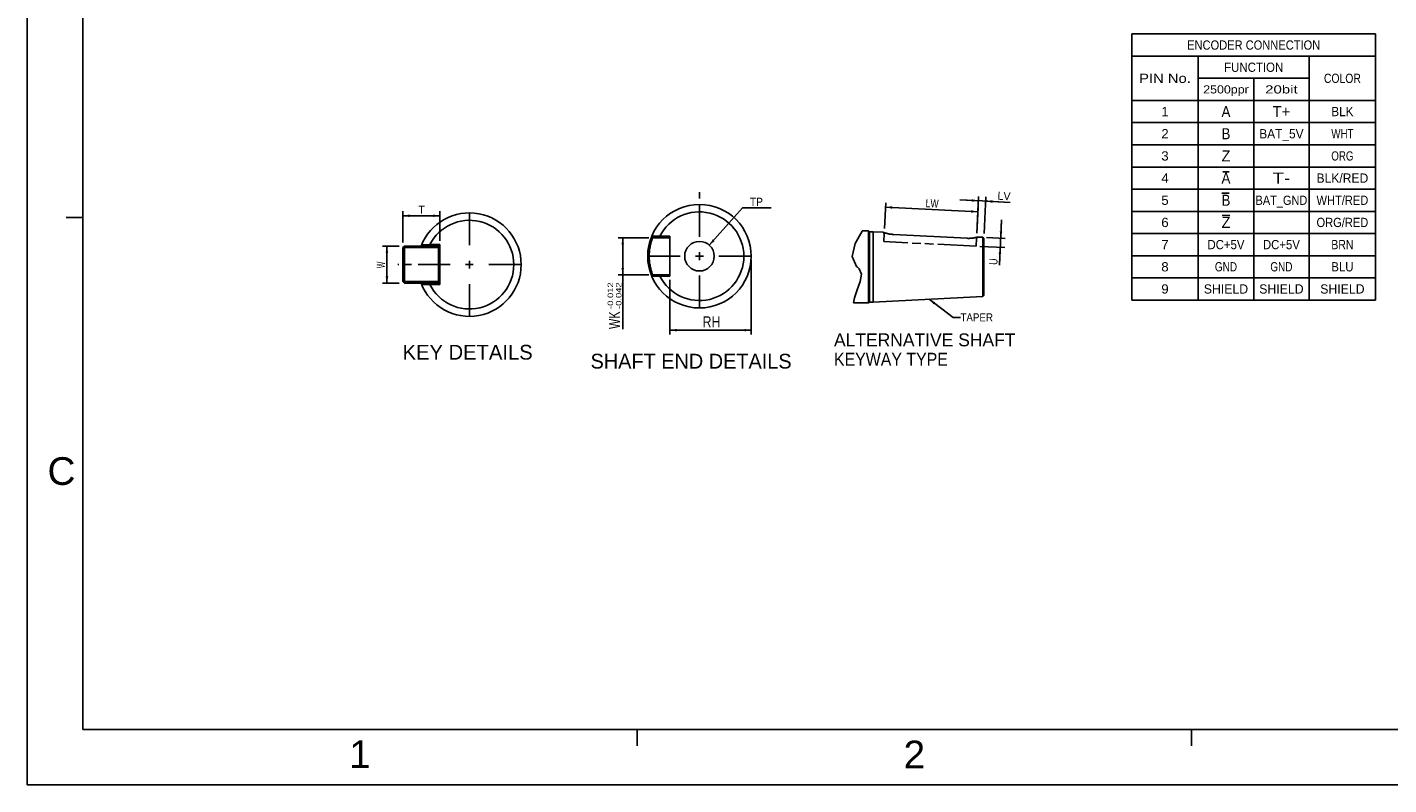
# Model space of a CAD drawing. Extents: x -74 to 556, y -100 to 345.
# Tile 1 of 19: x -74 to 295, y -100 to 105. Entities that reach past the tile are written whole.
import ezdxf
from ezdxf.enums import TextEntityAlignment as Align

# ---------------------------------------------------------------- set-up
doc = ezdxf.new("R2010")
doc.units = 0
doc.header["$LTSCALE"] = 23.1
doc.header["$MEASUREMENT"] = 0
doc.linetypes.add('CENTER', pattern=[0.6, 0.375, -0.075, 0.075, -0.075])
doc.linetypes.add('PHANTOM', pattern=[0.8, 0.45, -0.05, 0.1, -0.05, 0.1, -0.05])
doc.layers.get('0').update_dxf_attribs({"linetype": 'CONTINUOUS'})
for name, color, linetype in [('8_ALL_NOTES_BALLOONS_SYMBOLS_GT', 7, 'CONTINUOUS'), ('DEFAULT_1', 7, 'CENTER'), ('DRAWING FRAME', 1, 'CONTINUOUS')]:
    doc.layers.add(name, color=color, linetype=linetype)
doc.styles.add('ARIAL', font='ARIAL.TTF')
doc.styles.add('TEXTSTYLE_0', font='txt', dxfattribs={"width": 0.8})
doc.dimstyles.new('DIMSTYLE_1', dxfattribs={"dimtxt": 3, "dimasz": 0.18, "dimexe": 0.18, "dimexo": 0.0625, "dimgap": 0.09, "dimtad": 0, "dimtih": 1, "dimtoh": 1, "dimdec": 4, "dimlfac": 0.5, "dimzin": 0, "dimdsep": 46, "dimtxsty": 'Standard', "dimcen": 0.09, "dimadec": 0, "dimazin": 0, "dimtol": 1, "dimtp": -0.012, "dimtm": 0.042, "dimtfac": 1, "dimtdec": 4, "dimtofl": 0, "dimtmove": 0, "dimatfit": 0, "dimfxl": 0, "dimtolj": 1, "dimtzin": 0, "dimarcsym": 0})
doc.dimstyles.new('DIMSTYLE_2', dxfattribs={"dimtxt": 3, "dimasz": 0.18, "dimexe": 0.18, "dimexo": 0.0625, "dimgap": 0.09, "dimtad": 0, "dimtih": 1, "dimtoh": 1, "dimdec": 4, "dimlfac": 0.5, "dimzin": 0, "dimdsep": 46, "dimtxsty": 'Standard', "dimcen": 0.09, "dimadec": 0, "dimazin": 0, "dimtol": 1, "dimtm": 0.1, "dimtfac": 1, "dimtdec": 4, "dimtofl": 0, "dimtmove": 0, "dimatfit": 0, "dimfxl": 0, "dimtolj": 1, "dimtzin": 0, "dimarcsym": 0})
doc.dimstyles.new('DIMSTYLE_5', dxfattribs={"dimtxt": 2.2, "dimasz": 0.18, "dimexe": 0.18, "dimexo": 0.0625, "dimgap": 0.09, "dimtad": 0, "dimtih": 1, "dimtoh": 1, "dimdec": 4, "dimzin": 0, "dimdsep": 46, "dimtxsty": 'Standard', "dimcen": 0.09, "dimadec": 0, "dimazin": 0, "dimtp": 1e-05, "dimtm": 1e-05, "dimtfac": 1, "dimtdec": 4, "dimtofl": 0, "dimtmove": 0, "dimatfit": 0, "dimfxl": 0, "dimtolj": 1, "dimtzin": 0, "dimarcsym": 0})
doc.dimstyles.new('DIMSTYLE_6', dxfattribs={"dimtxt": 2.2, "dimasz": 0.18, "dimexe": 0.18, "dimexo": 0.0625, "dimgap": 0.09, "dimtad": 0, "dimtih": 1, "dimtoh": 1, "dimdec": 4, "dimlfac": 0.5, "dimzin": 0, "dimdsep": 46, "dimtxsty": 'Standard', "dimcen": 0.09, "dimadec": 0, "dimazin": 0, "dimtp": 1e-05, "dimtm": 1e-05, "dimtfac": 1, "dimtdec": 4, "dimtofl": 0, "dimtmove": 0, "dimatfit": 0, "dimfxl": 0, "dimtolj": 1, "dimtzin": 0, "dimarcsym": 0})

# ---------------------------------------------------------------- blocks, each defined once
blk = doc.blocks.new('*D0')
at = {"color": 7, "linetype": 'Continuous'}
for p, q in [((94.61, 47.7), (86.33, 47.7)), ((87.53, 47.7), (87.53, 42.7)), ((87.53, 37.7), (87.53, 42.7)), ((87.53, 42.7), (87.53, 22.98)), ((94.61, 37.7), (86.33, 37.7))]:
    blk.add_line(p, q, dxfattribs=at)
for points in [[(87.88, 45.9), (87.53, 47.7), (87.18, 45.9)], [(87.18, 39.5), (87.53, 37.7), (87.88, 39.5)]]:
    blk.add_solid(points, dxfattribs=at)
at = {"color": 7, "linetype": 'Continuous', "style": 'TEXTSTYLE_0', "width": 0.8}
blk.add_text('WK', height=3, rotation=90, dxfattribs=at).set_placement((86.78, 22.98), (86.78, 27.78), align=Align.FIT)
blk = doc.blocks.new('*D1')
at = {"color": 7, "linetype": 'Continuous'}
for p, q in [((122.3, 41.7), (122.3, 21.48)), ((100.3, 36.3), (100.3, 21.48)), ((100.3, 22.68), (111.3, 22.68)), ((122.3, 22.68), (111.3, 22.68))]:
    blk.add_line(p, q, dxfattribs=at)
for points in [[(102.1, 23.03), (100.3, 22.68), (102.1, 22.33)], [(120.5, 22.33), (122.3, 22.68), (120.5, 23.03)]]:
    blk.add_solid(points, dxfattribs=at)
at = {"color": 7, "linetype": 'Continuous', "style": 'TEXTSTYLE_0', "width": 0.96}
blk.add_text('RH', height=3, dxfattribs=at).set_placement((109.15, 23.43), (113.95, 23.43), align=Align.FIT)
blk = doc.blocks.new('*D15')
at = {"color": 7, "linetype": 'Continuous'}
for p, q in [((158.34, 50.15), (158.69, 57.17)), ((158.63, 55.97), (171.12, 55.35)), ((183.6, 54.72), (171.12, 55.35)), ((183.31, 48.9), (183.66, 55.92))]:
    blk.add_line(p, q, dxfattribs=at)
for points in [[(160.45, 56.23), (158.63, 55.97), (160.41, 55.53)], [(181.79, 54.46), (183.6, 54.72), (181.82, 55.16)]]:
    blk.add_solid(points, dxfattribs=at)
at = {"color": 7, "linetype": 'Continuous', "style": 'TEXTSTYLE_0', "width": 0.8}
blk.add_text('LW', height=2.2, rotation=357.1376, dxfattribs=at).set_placement((169.43, 55.98), (172.95, 55.81), align=Align.FIT)
blk = doc.blocks.new('*D16')
at = {"color": 7, "linetype": 'Continuous'}
for p, q in [((183.75, 57.69), (178.76, 57.94)), ((178.76, 57.94), (184.75, 57.64)), ((183.31, 48.9), (183.81, 58.89)), ((192.37, 57.26), (184.75, 57.64)), ((185.31, 48.8), (185.81, 58.79)), ((185.75, 57.59), (192.37, 57.26))]:
    blk.add_line(p, q, dxfattribs=at)
for points in [[(181.93, 57.43), (183.75, 57.69), (181.97, 58.13)], [(187.57, 57.85), (185.75, 57.59), (187.53, 57.15)]]:
    blk.add_solid(points, dxfattribs=at)
at = {"color": 7, "linetype": 'Continuous', "style": 'TEXTSTYLE_0', "width": 0.8}
blk.add_text('LV', height=2.2, rotation=357.1376, dxfattribs=at).set_placement((188.88, 57.99), (192.4, 57.81), align=Align.FIT)
blk = doc.blocks.new('*D17')
at = {"color": 7, "linetype": 'Continuous'}
for p, q in [((190.05, 52.57), (189.74, 46.32)), ((189.8, 47.57), (190.05, 52.57)), ((184.13, 45.35), (190.87, 45.02)), ((185.96, 47.76), (191, 47.51)), ((189.43, 40.27), (189.74, 46.32)), ((189.67, 45.07), (189.43, 40.27))]:
    blk.add_line(p, q, dxfattribs=at)
for points in [[(189.54, 49.39), (189.8, 47.57), (190.24, 49.35)], [(189.93, 43.26), (189.67, 45.07), (189.23, 43.29)]]:
    blk.add_solid(points, dxfattribs=at)
at = {"color": 7, "linetype": 'Continuous', "style": 'TEXTSTYLE_0', "width": 1.2}
blk.add_text('U', height=2.2, rotation=87.1376, dxfattribs=at).set_placement((188.88, 40.3), (188.97, 42.06), align=Align.FIT)
blk = doc.blocks.new('*D18')
at = {"color": 7, "linetype": 'Continuous'}
for p, q in [((110.96, 45.68), (119.93, 55.77)), ((119.93, 55.77), (119.93, 55.77)), ((119.93, 55.77), (127.65, 55.77))]:
    blk.add_line(p, q, dxfattribs=at)
blk.add_solid([(111.89, 47.26), (110.96, 45.68), (112.42, 46.8)], dxfattribs=at)
at = {"color": 7, "linetype": 'Continuous', "style": 'TEXTSTYLE_0', "width": 0.96}
blk.add_text('TP', height=2.2, dxfattribs=at).set_placement((121.93, 56.32), (125.45, 56.32), align=Align.FIT)
blk = doc.blocks.new('*D19')
at = {"color": 7, "linetype": 'Continuous'}
for p, q in [((28.06, 46.42), (28.06, 54.84)), ((28.06, 53.64), (33.06, 53.64)), ((38.06, 53.64), (33.06, 53.64)), ((38.06, 46.82), (38.06, 54.84))]:
    blk.add_line(p, q, dxfattribs=at)
for points in [[(29.86, 53.99), (28.06, 53.64), (29.86, 53.29)], [(36.26, 53.29), (38.06, 53.64), (36.26, 53.99)]]:
    blk.add_solid(points, dxfattribs=at)
at = {"color": 7, "linetype": 'Continuous', "style": 'TEXTSTYLE_0', "width": 1.2}
blk.add_text('T', height=2.2, dxfattribs=at).set_placement((32.25, 54.19), (34.01, 54.19), align=Align.FIT)
blk = doc.blocks.new('*D20')
at = {"color": 7, "linetype": 'Continuous'}
for p, q in [((27.06, 45.42), (22.55, 45.42)), ((23.75, 45.42), (23.75, 40.42)), ((23.75, 35.42), (23.75, 40.42)), ((27.06, 35.42), (22.55, 35.42))]:
    blk.add_line(p, q, dxfattribs=at)
for points in [[(24.1, 43.62), (23.75, 45.42), (23.4, 43.62)], [(23.4, 37.22), (23.75, 35.42), (24.1, 37.22)]]:
    blk.add_solid(points, dxfattribs=at)
at = {"color": 7, "linetype": 'Continuous', "style": 'TEXTSTYLE_0', "width": 0.8}
blk.add_text('W', height=2.2, rotation=90, dxfattribs=at).set_placement((23.2, 39.46), (23.2, 41.22), align=Align.FIT)

msp = doc.modelspace()

# ---------------------------------------------------------------- linework, layer by layer
at = {"color": 7, "linetype": 'Continuous'}
for p, q in [((225.236608, 102.835526), (291.236608, 102.835526)), ((225.236608, 102.835526), (225.236608, 30.835526)), ((291.236608, 102.835526), (291.236608, 30.835526)), ((225.236608, 96.835526), (291.236608, 96.835526)), ((243.236608, 96.835526), (243.236608, 30.835526)), ((273.236608, 96.835526), (273.236608, 30.835526)), ((243.236608, 90.835526), (273.236608, 90.835526)), ((258.236608, 90.835526), (258.236608, 30.835526)), ((225.236608, 84.835526), (291.236608, 84.835526)), ((225.236608, 78.835526), (291.236608, 78.835526)), ((225.236608, 72.835526), (291.236608, 72.835526)), ((225.236608, 66.835526), (291.236608, 66.835526)), ((225.236608, 60.835526), (291.236608, 60.835526)), ((225.236608, 54.835526), (291.236608, 54.835526)), ((95.614185, 47.697312), (95.367597, 48.066723)), ((97.547332, 48.076756), (97.536538, 47.697312)), ((97.581258, 48.097312), (100.296998, 48.097312)), ((100.296998, 37.297312), (100.296998, 48.097312)), ((150.432545, 46.124825), (152.32136, 49.501671)), ((152.32136, 49.501671), (152.356238, 49.548757)), ((152.356239, 49.548757), (154.010498, 49.548757)), ((154.010493, 49.54876), (154.010493, 30.048759)), ((154.010493, 49.54876), (154.260496, 49.298757)), ((154.260496, 49.298757), (154.260496, 30.298756)), ((154.260496, 49.298757), (155.260496, 49.298757)), ((155.260496, 49.298757), (155.260496, 30.298756)), ((155.260496, 49.298757), (157.992059, 49.162181)), ((158.058928, 49.138726), (157.992059, 49.162181)), ((160.767599, 48.592628), (180.740056, 47.539937)), ((225.236608, 48.835526), (291.236608, 48.835526)), ((28.057422, 45.020855), (28.457422, 45.420855)), ((28.057422, 45.020855), (28.057422, 35.820855)), ((28.257422, 45.220855), (28.457422, 45.020855)), ((28.457422, 45.420855), (38.057422, 45.420855)), ((28.457422, 45.020855), (28.457422, 35.820855)), ((28.457422, 45.020855), (37.657422, 45.020855)), ((33.374609, 45.420855), (33.128021, 45.790267)), ((35.307756, 45.800299), (35.296962, 45.420855)), ((35.341682, 45.820855), (38.057422, 45.820855)), ((38.057422, 45.020855), (37.657422, 45.420855)), ((37.657422, 45.020855), (37.857422, 45.220855)), ((37.657422, 45.020855), (37.657422, 35.820855)), ((38.057422, 35.020855), (38.057422, 45.820855)), ((95.614185, 47.697312), (100.296998, 47.697312)), ((149.576243, 42.614669), (150.432545, 46.124825)), ((183.050517, 47.750315), (182.90122, 47.717021)), ((183.182703, 47.782057), (183.050517, 47.750315)), ((183.560123, 47.883776), (184.960871, 47.813735)), ((184.960871, 47.813735), (184.960871, 31.783778)), ((184.960871, 47.813735), (185.260503, 47.498754)), ((185.260503, 47.498754), (185.260503, 32.098759)), ((46.057422, 41.470855), (46.057422, 39.370855)), ((109.346998, 42.697312), (107.246998, 42.697312)), ((108.296998, 43.747312), (108.296998, 41.647312)), ((150.752576, 39.892866), (149.576243, 42.614669)), ((225.236608, 42.835526), (291.236608, 42.835526)), ((47.107422, 40.420855), (45.007422, 40.420855)), ((95.614185, 37.697312), (95.367597, 37.3279)), ((95.614185, 37.697312), (100.296998, 37.697312)), ((97.547332, 37.317867), (97.536538, 37.697312)), ((97.581242, 37.297312), (100.296998, 37.297312)), ((151.018004, 39.695996), (150.752576, 39.892866)), ((151.288149, 39.504041), (151.018004, 39.695996)), ((151.536968, 39.304572), (151.288149, 39.504041)), ((152.167746, 37.79313), (151.536968, 39.304572)), ((151.775748, 35.824051), (152.167746, 37.79313)), ((28.457422, 35.420855), (28.057422, 35.820855)), ((28.257422, 35.620855), (28.457422, 35.820855)), ((28.457422, 35.820855), (37.657422, 35.820855)), ((28.457422, 35.420855), (38.057422, 35.420855)), ((33.374609, 35.420855), (33.128021, 35.051444)), ((35.307756, 35.041411), (35.296962, 35.420855)), ((35.341666, 35.020855), (38.057422, 35.020855)), ((37.857422, 35.620855), (37.657422, 35.820855)), ((37.657422, 35.420855), (38.057422, 35.820855)), ((150.235619, 31.467521), (150.948674, 33.617728)), ((150.948674, 33.617728), (151.775748, 35.824051)), ((225.236608, 36.835526), (291.236608, 36.835526)), ((149.984767, 30.048757), (150.235619, 31.467521)), ((149.984767, 30.048757), (154.010498, 30.048757)), ((154.010493, 30.048759), (154.260496, 30.298756)), ((154.260496, 30.298756), (155.260496, 30.298756)), ((155.260496, 30.298756), (184.960871, 31.783778)), ((184.960871, 31.783778), (185.260503, 32.098759)), ((225.236608, 30.835526), (291.236608, 30.835526))]:
    msp.add_line(p, q, dxfattribs=at)
at = {"color": 9, "linetype": 'PHANTOM'}
for p, q in [((158.27671, 48.847572), (157.992065, 49.162178)), ((158.166847, 46.650317), (158.27671, 48.847572)), ((183.13565, 45.401876), (158.166847, 46.650317)), ((183.245514, 47.599131), (183.13565, 45.401876)), ((183.560127, 47.883776), (183.245514, 47.599131))]:
    msp.add_line(p, q, dxfattribs=at)
at = {"color": 7, "linetype": 'Continuous'}
for points in [[(158.593156, 48.968107), (158.470455, 49.004617), (158.360341, 49.03875), (158.263621, 49.069807), (158.180616, 49.097268), (158.112017, 49.120467), (158.058928, 49.138726)], [(160.767599, 48.592628), (160.563188, 48.605651), (160.358212, 48.623371), (160.153929, 48.645724), (159.950914, 48.672583), (159.751078, 48.703415), (159.55778, 48.737368), (159.372748, 48.773757), (159.19624, 48.811998), (159.029332, 48.851289), (158.872947, 48.890825), (158.727482, 48.929956), (158.593156, 48.968107)], [(182.90122, 47.717021), (182.735722, 47.683209), (182.555215, 47.650006), (182.360673, 47.618661), (182.152659, 47.590373), (181.931188, 47.566174), (181.69918, 47.547166), (181.461725, 47.534515), (181.221861, 47.529016), (180.980587, 47.530849), (180.740056, 47.539937)], [(183.560123, 47.883776), (183.518992, 47.871868), (183.466813, 47.857096), (183.392741, 47.83671), (183.297341, 47.811293), (183.182703, 47.782057)]]:
    msp.add_lwpolyline(points, dxfattribs=at)
for radius in [14, 4]:
    msp.add_circle((108.296998, 42.697312), radius, dxfattribs=at)
for centre, radius, start, end in [((46.057422, 40.420855), 14, 200.98400895, 159.01519636), ((46.057422, 40.420855), 12, 206.74494363, 153.25502166), ((108.296998, 42.697312), 12, 206.74494363, 153.25502166)]:
    msp.add_arc(centre, radius, start, end, dxfattribs=at)
for points in [[(95.374049, 48.082233), (95.626189, 48.081712), (96.124353, 48.080604), (96.856414, 48.078764), (97.334333, 48.077406), (97.547332, 48.076756)], [(97.547332, 48.076756), (97.559001, 48.083961), (97.570205, 48.090872), (97.581258, 48.097312)], [(33.134473, 45.805776), (33.386613, 45.805255), (33.884777, 45.804148), (34.616838, 45.802308), (35.094757, 45.80095), (35.307756, 45.800299)], [(35.307756, 45.800299), (35.319425, 45.807505), (35.330629, 45.814416), (35.341682, 45.820855)], [(95.614117, 37.697312), (95.591852, 37.758417), (95.528019, 37.937386), (95.429731, 38.226964), (95.307713, 38.615085), (95.175214, 39.083834), (95.04264, 39.624227), (94.919591, 40.23035), (94.814885, 40.901481), (94.739794, 41.615071), (94.7018, 42.33475), (94.700483, 43.00615), (94.735945, 43.729753), (94.809617, 44.452583), (94.914758, 45.137374), (95.039308, 45.755577), (95.173487, 46.304276), (95.307195, 46.777812), (95.429871, 47.168087), (95.528378, 47.458261), (95.592037, 47.636715), (95.614117, 47.697311)], [(97.547332, 37.317867), (97.334641, 37.317218), (96.857107, 37.315861), (96.12505, 37.314021), (95.626499, 37.312912), (95.374049, 37.31239)], [(97.547332, 37.317867), (97.559, 37.310663), (97.570202, 37.303753), (97.581242, 37.297312)], [(35.307756, 35.041411), (35.095065, 35.040761), (34.617531, 35.039404), (33.885474, 35.037564), (33.386923, 35.036456), (33.134473, 35.035934)], [(35.307756, 35.041411), (35.319424, 35.034206), (35.330626, 35.027297), (35.341666, 35.020855)]]:
    msp.add_spline(points, degree=3, dxfattribs=at)
at = {"layer": '8_ALL_NOTES_BALLOONS_SYMBOLS_GT', "color": 7, "linetype": 'Continuous'}
for p, q in [((249.917045, 65.544161), (251.615025, 65.541671)), ((249.605046, 59.765879), (251.61152, 59.765879)), ((249.698233, 53.68695), (251.776714, 53.680825)), ((170.401858, 31.055825), (176.89895, 26.138483)), ((176.89895, 26.138483), (178.89895, 26.138483))]:
    msp.add_line(p, q, dxfattribs=at)
msp.add_solid([(170.401858, 31.055825), (172.048345, 30.24862), (171.625901, 29.690461)], dxfattribs=at)
at = {"layer": 'DEFAULT_1', "color": 7, "linetype": 'CENTER'}
for p, q in [((108.296998, 47.947312), (108.296998, 60.018958)), ((46.057422, 45.670855), (46.057422, 55.420855)), ((103.046998, 42.697312), (93.032487, 42.697312)), ((113.546998, 42.697312), (123.334903, 42.697312)), ((40.807422, 40.420855), (26.698508, 40.420855)), ((51.307422, 40.420855), (61.057422, 40.420855)), ((108.296998, 37.447312), (108.296998, 27.371689)), ((46.057422, 35.170855), (46.057422, 25.420855))]:
    msp.add_line(p, q, dxfattribs=at)
at = {"layer": 'DRAWING FRAME', "color": 4}
for p, q in [((-73.576717, 345.164474), (-73.576717, -100.335526)), ((-73.576717, -100.335526), (556.423283, -100.335526))]:
    msp.add_line(p, q, dxfattribs=at)
at = {"layer": 'DRAWING FRAME', "color": 3}
for p, q in [((-58.576717, 330.164474), (-58.576717, -85.335526)), ((-58.576717, 53.164474), (-63.076717, 53.164474)), ((541.423283, -85.335526), (-58.576717, -85.335526)), ((91.423283, -85.335526), (91.423283, -89.835526)), ((241.423283, -85.335526), (241.423283, -89.835526))]:
    msp.add_line(p, q, dxfattribs=at)

# ---------------------------------------------------------------- texts
at = {"color": 7, "linetype": 'Continuous', "style": 'TEXTSTYLE_0'}
for s, height, width, p, p2 in [('ENCODER CONNECTION', 2.5, 0.830769, (240.236608, 98.585526), (276.236608, 98.585526)), ('FUNCTION', 2.5, 0.872727, (250.236608, 92.585526), (266.236608, 92.585526)), ('COLOR', 2.5, 0.857143, (277.236608, 89.585526), (287.236608, 89.585526)), ('PIN No.', 2.5, 0.988235, (227.236608, 89.585526), (241.236608, 89.585526)), ('2500ppr', 2.2, 0.884211, (244.576608, 86.735526), (256.896608, 86.735526)), ('20bit', 2.2, 1.043478, (261.336608, 86.735526), (270.136608, 86.735526)), ('1', 2.5, 2.4, (233.236608, 80.585526), (235.236608, 80.585526)), ('A', 3, 1.2, (249.536608, 80.335526), (251.936608, 80.335526)), ('T+', 3, 0.96, (263.336608, 80.335526), (268.136608, 80.335526)), ('BLK', 2.5, 0.9, (279.236608, 80.585526), (285.236608, 80.585526)), ('2', 2.5, 1.2, (233.236608, 74.585526), (235.236608, 74.585526)), ('B', 3, 1.2, (249.536608, 74.335526), (251.936608, 74.335526)), ('BAT_5V', 2.5, 0.8, (259.736608, 74.585526), (271.736608, 74.585526)), ('WHT', 2.5, 0.8, (279.236608, 74.585526), (285.236608, 74.585526)), ('3', 2.5, 1.2, (233.236608, 68.585526), (235.236608, 68.585526)), ('Z', 3, 1.2, (249.536608, 68.335526), (251.936608, 68.335526)), ('ORG', 2.5, 0.9, (279.236608, 68.585526), (285.236608, 68.585526)), ('4', 2.5, 1.2, (233.236608, 62.585526), (235.236608, 62.585526)), ('A', 3, 1.2, (249.536608, 62.335526), (251.936608, 62.335526)), ('T-', 3, 0.96, (263.336608, 62.335526), (268.136608, 62.335526)), ('BLK/RED', 2.5, 0.84, (275.236608, 62.585526), (289.236608, 62.585526)), ('5', 2.5, 1.2, (233.236608, 56.585526), (235.236608, 56.585526)), ('B', 3, 1.2, (249.536608, 56.335526), (251.936608, 56.335526)), ('BAT_GND', 2.5, 0.84, (258.736608, 56.585526), (272.736608, 56.585526)), ('WHT/RED', 2.5, 0.8, (275.236608, 56.585526), (289.236608, 56.585526)), ('6', 2.5, 1.2, (233.236608, 50.585526), (235.236608, 50.585526)), ('Z', 3, 1.2, (249.536608, 50.335526), (251.936608, 50.335526)), ('ORG/RED', 2.5, 0.84, (275.236608, 50.585526), (289.236608, 50.585526)), ('7', 2.5, 1.2, (233.236608, 44.585526), (235.236608, 44.585526)), ('DC+5V', 2.5, 0.8, (245.736608, 44.585526), (255.736608, 44.585526)), ('DC+5V', 2.5, 0.8, (260.736608, 44.585526), (270.736608, 44.585526)), ('BRN', 2.5, 0.9, (279.236608, 44.585526), (285.236608, 44.585526)), ('8', 2.5, 1.2, (233.236608, 38.585526), (235.236608, 38.585526)), ('GND', 2.5, 0.9, (247.736608, 38.585526), (253.736608, 38.585526)), ('GND', 2.5, 0.9, (262.736608, 38.585526), (268.736608, 38.585526)), ('BLU', 2.5, 0.9, (279.236608, 38.585526), (285.236608, 38.585526)), ('9', 2.5, 1.2, (233.236608, 32.585526), (235.236608, 32.585526)), ('SHIELD', 2.5, 0.9, (244.736608, 32.585526), (256.736608, 32.585526)), ('SHIELD', 2.5, 0.9, (259.736608, 32.585526), (271.736608, 32.585526)), ('SHIELD', 2.5, 0.9, (276.236608, 32.585526), (288.236608, 32.585526))]:
    msp.add_text(s, height=height, dxfattribs=dict(at, width=width)).set_placement(p, p2, align=Align.FIT)
at = {"layer": '8_ALL_NOTES_BALLOONS_SYMBOLS_GT', "color": 7, "linetype": 'Continuous', "style": 'TEXTSTYLE_0'}
for s, width, p, p2 in [('-0.012', 1.107692, (84.938128, 28.429164), (84.938128, 35.629164)), ('-0.042', 1.028571, (87.188128, 28.429164), (87.188128, 35.629164))]:
    msp.add_text(s, height=1.5, rotation=90, dxfattribs=dict(at, width=width)).set_placement(p, p2, align=Align.FIT)
for s, height, width, p, p2 in [('TAPER', 2.2, 0.857143, (178.89895, 25.038483), (187.69895, 25.038483)), ('KEY DETAILS', 4, 0.851613, (27.971165, 14.712885), (63.171165, 14.712885)), ('ALTERNATIVE SHAFT ', 3.5, 0.8, (144.692124, 18.305672), (195.092124, 18.305672)), ('SHAFT END DETAILS', 4, 0.832653, (78.825417, 12.290932), (133.225417, 12.290932)), ('KEYWAY TYPE', 3.5, 0.8, (144.692124, 13.055672), (175.492124, 13.055672))]:
    msp.add_text(s, height=height, dxfattribs=dict(at, width=width)).set_placement(p, p2, align=Align.FIT)
at = {"layer": 'DRAWING FRAME', "color": 1, "style": 'ARIAL'}
for s, p in [('C', (-64.314151, -15.442511)), ('1', (16.432259, -92.078582)), ('2', (166.432259, -92.078582))]:
    msp.add_text(s, height=7.5, dxfattribs=at).set_placement(p, align=Align.MIDDLE)

# ---------------------------------------------------------------- dimensions: what is measured, and where the dimension line sits
at = {"color": 7, "linetype": 'Continuous'}
for base, p1, p2, angle, dimstyle, picture, middle in [((185.750149, 57.591777), (183.310435, 48.897509), (185.310435, 48.797509), 357.137595, 'DIMSTYLE_5', '*D16', (190.695446, 58.996573)), ((28.057422, 53.639812), (38.057422, 46.820855), (28.057422, 46.420855), 180, 'DIMSTYLE_6', '*D19', (33.134009, 55.289812)), ((183.601673, 54.722272), (158.341627, 50.14595), (183.310435, 48.897509), 357.137595, 'DIMSTYLE_5', '*D15', (171.247267, 56.992054)), ((189.673322, 45.074993), (185.959624, 47.763801), (184.134406, 45.351938), 267.137595, 'DIMSTYLE_5', '*D17', (187.829125, 41.232272)), ((23.753624, 35.420855), (27.057422, 45.420855), (27.057422, 35.420855), 270, 'DIMSTYLE_6', '*D20', (22.103624, 40.344136)), ((87.532496, 37.697312), (94.614185, 47.697312), (94.614185, 37.697312), 270, 'DIMSTYLE_1', '*D0', (85.282496, 25.376803))]:
    dim = msp.add_linear_dim(base=base, p1=p1, p2=p2, angle=angle, dimstyle=dimstyle, dxfattribs=at)
    dim.commit()
    dim.dimension.update_dxf_attribs({"geometry": picture, "text_midpoint": middle})
dim = msp.add_diameter_dim_2p(p1=(110.957008, 45.684677), p2=(105.636989, 39.709946), dimstyle='DIMSTYLE_6', dxfattribs=at)
dim.commit()
dim.dimension.update_dxf_attribs({"geometry": '*D18', "text_midpoint": (123.693781, 57.416183)})
dim = msp.add_linear_dim(base=(122.296998, 22.682573), p1=(100.296998, 36.297312), p2=(122.296998, 41.697312), dimstyle='DIMSTYLE_2', dxfattribs=at)
dim.commit()
dim.dimension.update_dxf_attribs({"geometry": '*D1', "text_midpoint": (111.553921, 24.932573)})

doc.saveas('drawing.dxf')
